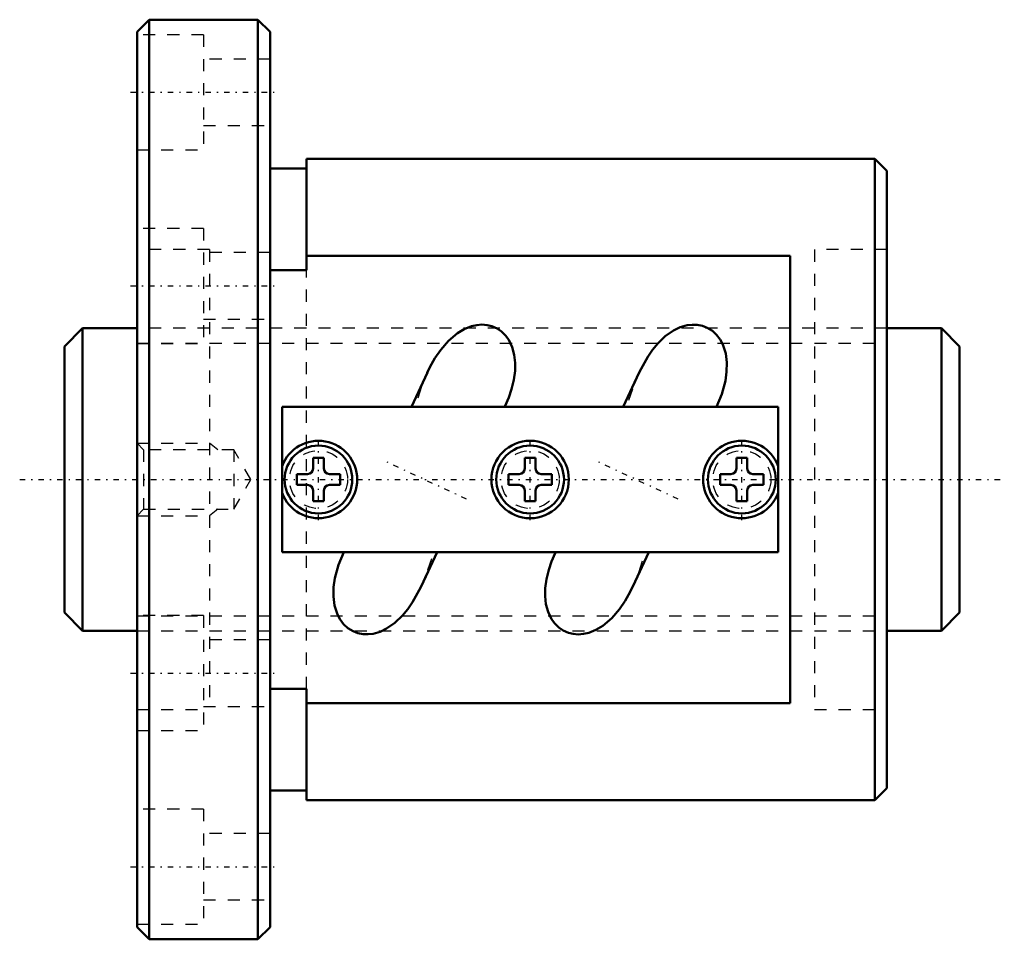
# Model space of a CAD drawing. Header units: millimetres. Extents: x -9.7 to 71.7, y -38 to 38.
import ezdxf

# ---------------------------------------------------------------- set-up
doc = ezdxf.new("R2010")
doc.units = ezdxf.units.MM
doc.linetypes.add('Center', pattern=[1.5, 0.45, -0.5, 0.05, -0.5])
doc.linetypes.add('Dashed', pattern=[2, 1, -1])
for name, color, linetype, lineweight in [('2d ConnectionPoints', 7, 'Continuous', 50), ('AM_0', 7, 'Continuous', 50), ('AM_5', 3, 'Continuous', 25), ('AM_7', 7, 'Center', 25), ('AM_9', 6, 'Dashed', 25)]:
    doc.layers.add(name, color=color, linetype=linetype, lineweight=lineweight)

# ---------------------------------------------------------------- blocks, each defined once
blk = doc.blocks.new('1_N00SBN2506V_5Nut_0_in_SBN2506V_5G0_74LC0_0000__0')
at = {"layer": 'AM_0'}
for p, q in [((1, 38), (0, 37)), ((1, 38), (1, -38)), ((10, 38), (1, 38)), ((10, 38), (10, -38)), ((11, 37), (10, 38)), ((0, 37), (0, -37)), ((11, 37), (11, -37)), ((14, 17.306), (14, 26.5)), ((61, 26.5), (14, 26.5)), ((61, 26.5), (61, -26.5)), ((62, 25.5), (61, 26.5)), ((14, 25.7), (11, 25.7)), ((62, 25.5), (62, -25.5)), ((14, 18.473), (54, 18.473)), ((54, -18.473), (54, 18.473)), ((11, 17.306), (14, 17.306)), ((24.006, 8.831), (22.69, 6.009)), ((41.506, 8.831), (40.19, 6.009)), ((53, 6), (12, 6)), ((12, 6), (12, -6)), ((53, -6), (53, 6)), ((14.55, 1.8), (14.55, 0.9)), ((15.45, 1.8), (14.55, 1.8)), ((15.45, 0.9), (15.45, 1.8)), ((32.95, 1.8), (32.05, 1.8)), ((32.05, 1.8), (32.05, 0.9)), ((32.95, 0.9), (32.95, 1.8)), ((49.55, 1.8), (49.55, 0.9)), ((50.45, 1.8), (49.55, 1.8)), ((50.45, 0.9), (50.45, 1.8)), ((13.2, 0.45), (13.2, -0.45)), ((14.1, 0.45), (13.2, 0.45)), ((16.8, 0.45), (15.9, 0.45)), ((16.8, -0.45), (16.8, 0.45)), ((30.7, 0.45), (30.7, -0.45)), ((31.6, 0.45), (30.7, 0.45)), ((34.3, 0.45), (33.4, 0.45)), ((34.3, -0.45), (34.3, 0.45)), ((49.1, 0.45), (48.2, 0.45)), ((48.2, 0.45), (48.2, -0.45)), ((51.8, 0.45), (50.9, 0.45)), ((51.8, -0.45), (51.8, 0.45)), ((13.2, -0.45), (14.1, -0.45)), ((15.9, -0.45), (16.8, -0.45)), ((30.7, -0.45), (31.6, -0.45)), ((33.4, -0.45), (34.3, -0.45)), ((48.2, -0.45), (49.1, -0.45)), ((50.9, -0.45), (51.8, -0.45)), ((14.55, -0.9), (14.55, -1.8)), ((15.45, -1.8), (15.45, -0.9)), ((32.05, -0.9), (32.05, -1.8)), ((32.95, -1.8), (32.95, -0.9)), ((49.55, -0.9), (49.55, -1.8)), ((50.45, -1.8), (50.45, -0.9)), ((14.55, -1.8), (15.45, -1.8)), ((32.05, -1.8), (32.95, -1.8)), ((49.55, -1.8), (50.45, -1.8)), ((12, -6), (53, -6)), ((23.494, -8.831), (24.809, -6.012)), ((40.994, -8.831), (42.309, -6.012)), ((14, -17.306), (11, -17.306)), ((14, -26.5), (14, -17.306)), ((54, -18.473), (14, -18.473)), ((11, -25.7), (14, -25.7)), ((61, -26.5), (62, -25.5)), ((14, -26.5), (61, -26.5)), ((0, -37), (1, -38)), ((10, -38), (11, -37)), ((1, -38), (10, -38))]:
    blk.add_line(p, q, dxfattribs=at)
for points in [[(30.409, 6), (30.444, 6.077), (30.73, 6.768), (30.967, 7.478), (31.149, 8.225), (31.252, 8.986), (31.264, 9.64), (31.192, 10.301), (31.022, 10.934), (30.728, 11.544), (30.464, 11.906), (30.136, 12.228), (29.765, 12.48), (29.341, 12.667), (28.94, 12.764), (28.517, 12.797), (28.087, 12.763), (27.657, 12.667), (27.056, 12.428), (26.485, 12.086), (25.754, 11.465), (25.11, 10.719), (24.634, 10.014), (24.219, 9.27), (24, 8.818)], [(47.909, 6), (48.334, 7.056), (48.637, 8.167), (48.745, 8.907), (48.763, 9.666), (48.671, 10.409), (48.437, 11.146), (48.213, 11.569), (47.917, 11.96), (47.564, 12.285), (47.141, 12.545), (46.745, 12.697), (46.317, 12.781), (45.9, 12.794), (45.476, 12.744), (44.911, 12.583), (44.364, 12.326), (43.674, 11.849), (43.052, 11.253), (42.61, 10.718), (42.216, 10.147), (41.537, 8.898), (41.501, 8.819)], [(17.091, -6), (16.666, -7.056), (16.363, -8.167), (16.255, -8.907), (16.237, -9.666), (16.329, -10.409), (16.563, -11.146), (16.787, -11.569), (17.083, -11.96), (17.436, -12.285), (17.859, -12.545), (18.255, -12.697), (18.683, -12.781), (19.1, -12.794), (19.524, -12.744), (20.089, -12.583), (20.636, -12.326), (21.326, -11.849), (21.948, -11.253), (22.39, -10.718), (22.784, -10.147), (23.463, -8.898), (23.499, -8.819)], [(34.591, -6), (34.556, -6.077), (34.27, -6.768), (34.033, -7.478), (33.851, -8.225), (33.748, -8.986), (33.736, -9.64), (33.808, -10.301), (33.978, -10.934), (34.272, -11.544), (34.536, -11.906), (34.864, -12.228), (35.235, -12.48), (35.659, -12.667), (36.06, -12.764), (36.483, -12.797), (36.913, -12.763), (37.343, -12.667), (37.944, -12.428), (38.515, -12.086), (39.246, -11.465), (39.89, -10.719), (40.366, -10.014), (40.781, -9.27), (41, -8.818)]]:
    blk.add_lwpolyline(points, dxfattribs=at)
for centre, radius in [((15, 0), 2.8), ((32.5, 0), 3.2), ((32.5, 0), 2.8), ((50, 0), 2.8)]:
    blk.add_circle(centre, radius, dxfattribs=at)
for centre, radius, start, end in [((15, 0), 3.2, 200.36413, 159.63587), ((50, 0), 3.2, 20.36413, 339.63587), ((14.1, 0.9), 0.45, 270, 0), ((15.9, 0.9), 0.45, 180, 270), ((31.6, 0.9), 0.45, 270, 0), ((33.4, 0.9), 0.45, 180, 270), ((49.1, 0.9), 0.45, 270, 0), ((50.9, 0.9), 0.45, 180, 270), ((14.1, -0.9), 0.45, 360, 90), ((15.9, -0.9), 0.45, 90, 180), ((31.6, -0.9), 0.45, 360, 90), ((33.4, -0.9), 0.45, 90, 180), ((49.1, -0.9), 0.45, 0, 90), ((50.9, -0.9), 0.45, 90, 180)]:
    blk.add_arc(centre, radius, start, end, dxfattribs=at)
at = {"layer": 'AM_5', "linetype": 'Dashed'}
for p, q in [((0, 3), (6, 3)), ((6.69, 2.459), (6, 3)), ((6, 3), (6, -3)), ((0, -3), (6, -3)), ((6.69, -2.459), (6, -3))]:
    blk.add_line(p, q, dxfattribs=at)
at = {"layer": 'AM_7'}
for p, q in [((-0.55, 32), (11.55, 32)), ((-0.55, 16), (11.55, 16)), ((15, -3.36), (15, 3.36)), ((32.5, -3.36), (32.5, 3.36)), ((50, -3.36), (50, 3.36)), ((27.239, -1.627), (20.261, 1.627)), ((44.739, -1.627), (37.761, 1.627)), ((-0.55, -16), (11.55, -16)), ((-0.55, -32), (11.55, -32))]:
    blk.add_line(p, q, dxfattribs=at)
at = {"layer": 'AM_9'}
for p, q in [((5.5, 36.75), (0, 36.75)), ((5.5, 36.75), (5.5, 27.25)), ((11, 34.75), (5.5, 34.75)), ((5.5, 29.25), (11, 29.25)), ((0, 27.25), (5.5, 27.25)), ((5.5, 20.75), (0, 20.75)), ((5.5, 20.75), (5.5, 11.25)), ((6, 19), (0, 19)), ((11, 18.75), (5.5, 18.75)), ((6, 19), (6, -19)), ((56, 19), (56, -19)), ((62, 19), (56, 19)), ((14, -17.306), (14, 17.306)), ((5.5, 13.25), (11, 13.25)), ((56, 12.5), (6, 12.5)), ((0, 11.25), (5.5, 11.25)), ((0.541, 2.459), (0, 3)), ((8, 2.459), (0.541, 2.459)), ((0.541, 2.459), (0.541, -2.459)), ((9.419, 0), (8, 2.459)), ((8, 2.459), (8, -2.459)), ((8, -2.459), (9.419, 0)), ((0, -3), (0.541, -2.459)), ((0.541, -2.459), (8, -2.459)), ((5.5, -11.25), (0, -11.25)), ((5.5, -11.25), (5.5, -20.75)), ((6, -12.5), (56, -12.5)), ((11, -13.25), (5.5, -13.25)), ((0, -19), (6, -19)), ((5.5, -18.75), (11, -18.75)), ((56, -19), (62, -19)), ((0, -20.75), (5.5, -20.75)), ((5.5, -27.25), (0, -27.25)), ((5.5, -27.25), (5.5, -36.75)), ((11, -29.25), (5.5, -29.25)), ((5.5, -34.75), (11, -34.75)), ((0, -36.75), (5.5, -36.75))]:
    blk.add_line(p, q, dxfattribs=at)
for points in [[(24, 8.818), (23.85, 8.481), (23.525, 7.673), (22.962, 6)], [(41.501, 8.819), (40.951, 7.472), (40.462, 6)], [(23.499, -8.819), (24.049, -7.472), (24.538, -6)], [(41, -8.818), (41.15, -8.481), (41.475, -7.673), (42.038, -6)]]:
    blk.add_lwpolyline(points, dxfattribs=at)
for centre in [(15, 0), (32.5, 0), (50, 0)]:
    blk.add_circle(centre, 2.4, dxfattribs=at)
blk = doc.blocks.new('2_N010SBN2506V_50Shaft_0_in_SBN2506V_5G0_74LC0_0000__0')
at = {"layer": 'AM_0'}
for p, q in [((-4.5, 12.5), (-6, 11)), ((0, 12.5), (-4.5, 12.5)), ((-4.5, 12.5), (-4.5, -12.5)), ((66.5, 12.5), (62, 12.5)), ((68, 11), (66.5, 12.5)), ((66.5, 12.5), (66.5, -12.5)), ((-6, 11), (-6, -11)), ((68, 11), (68, -11)), ((-6, -11), (-4.5, -12.5)), ((66.5, -12.5), (68, -11)), ((-4.5, -12.5), (0, -12.5)), ((62, -12.5), (66.5, -12.5))]:
    blk.add_line(p, q, dxfattribs=at)
at = {"layer": 'AM_5', "linetype": 'Dashed'}
for p, q in [((0, 11.273), (62, 11.273)), ((0, -11.273), (62, -11.273))]:
    blk.add_line(p, q, dxfattribs=at)
at = {"layer": 'AM_7'}
blk.add_line((-9.7, 0), (71.7, 0), dxfattribs=at)
at = {"layer": 'AM_9'}
for p, q in [((62, 12.5), (0, 12.5)), ((0, -12.5), (62, -12.5))]:
    blk.add_line(p, q, dxfattribs=at)

msp = doc.modelspace()

# ---------------------------------------------------------------- linework, layer by layer
at = {"layer": '2d ConnectionPoints'}
msp.add_point((0, 0), dxfattribs=at)

# ---------------------------------------------------------------- block references
for name in ['1_N00SBN2506V_5Nut_0_in_SBN2506V_5G0_74LC0_0000__0', '2_N010SBN2506V_50Shaft_0_in_SBN2506V_5G0_74LC0_0000__0']:
    msp.add_blockref(name, (0, 0))

doc.saveas('drawing.dxf')
